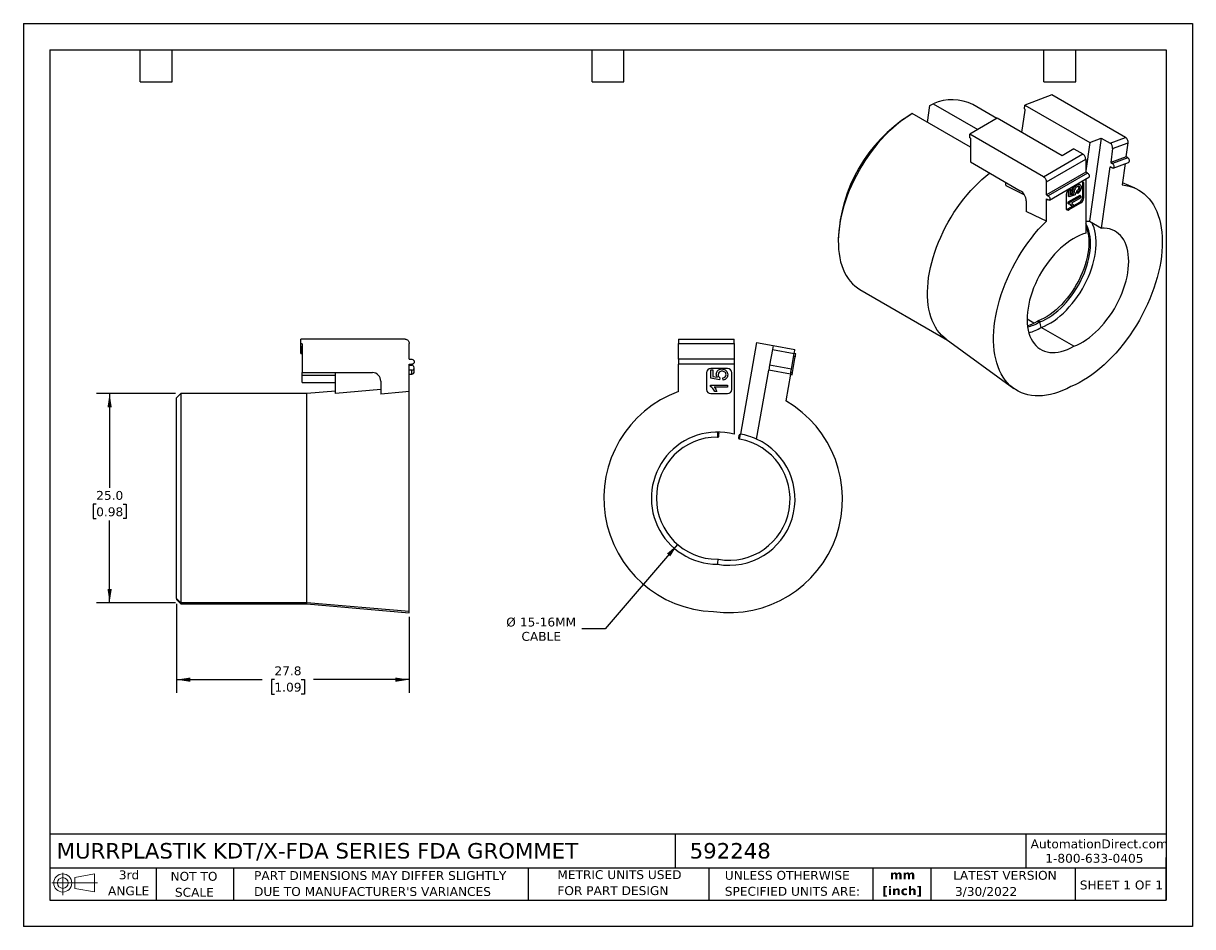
# Model space of a CAD drawing. Header units: millimetres. Extents: x 0 to 140, y 0 to 108.
import ezdxf

# ---------------------------------------------------------------- set-up
doc = ezdxf.new("R2010")
doc.units = ezdxf.units.MM
doc.header["$LTSCALE"] = 0.5
doc.linetypes.add('SLD-Solid', pattern=[0])
doc.layers.add('DIMENSIONS', color=140, linetype='SLD-Solid', lineweight=25)
doc.layers.add('TEXT', color=140, linetype='SLD-Solid', lineweight=25)
doc.layers.add('SLD-DEFPOINTS', color=7, linetype='Continuous')
doc.styles.add('SLDTEXTSTYLE0', font='VERDANA.TTF')
doc.styles.add('SLDTEXTSTYLE1', font='VERDANAB.TTF')
doc.dimstyles.new('SLDDIMSTYLE0', dxfattribs={"dimtxt": 1.079004, "dimasz": 1.651, "dimexe": 0, "dimexo": 0.0625, "dimgap": 0.269751, "dimtad": 0, "dimtih": 1, "dimtoh": 1, "dimrnd": 1e-09, "dimzin": 4, "dimdsep": 46, "dimtxsty": 'SLDTEXTSTYLE0', "dimsah": 1, "dimcen": 0.09, "dimadec": 0, "dimazin": 1, "dimtfac": 1, "dimtofl": 0, "dimtmove": 0, "dimatfit": 3, "dimfxl": 0, "dimfrac": 2, "dimtolj": 1, "dimtzin": 12, "dimarcsym": 0})
doc.dimstyles.new('SLDDIMSTYLE1', dxfattribs={"dimtxt": 1.079004, "dimasz": 1.651, "dimexe": 0, "dimexo": 0.0625, "dimgap": 0.269751, "dimtad": 0, "dimtih": 1, "dimtoh": 1, "dimrnd": 1e-09, "dimzin": 12, "dimdsep": 46, "dimtxsty": 'SLDTEXTSTYLE0', "dimsah": 1, "dimcen": 0.09, "dimadec": 0, "dimazin": 3, "dimtfac": 1, "dimtofl": 0, "dimtmove": 0, "dimatfit": 3, "dimfxl": 0, "dimfrac": 2, "dimtolj": 1, "dimtzin": 12, "dimarcsym": 0})
doc.dimstyles.new('SLDDIMSTYLE2', dxfattribs={"dimtxt": 1.079004, "dimasz": 1.651, "dimexe": 0, "dimexo": 0.0625, "dimgap": 0.269751, "dimtad": 0, "dimtih": 1, "dimtoh": 1, "dimrnd": 1e-09, "dimzin": 12, "dimdsep": 46, "dimtxsty": 'SLDTEXTSTYLE0', "dimsah": 1, "dimcen": 0, "dimadec": 0, "dimazin": 3, "dimtfac": 1, "dimtofl": 0, "dimtmove": 0, "dimatfit": 3, "dimfxl": 0, "dimfrac": 2, "dimtolj": 1, "dimtzin": 12, "dimarcsym": 0})

# ---------------------------------------------------------------- blocks, each defined once
blk = doc.blocks.new('Block11')
at = {"color": 7, "linetype": 'SLD-Solid', "lineweight": 18}
for p, q in [((0, 1.44), (5.44, 1.44)), ((1.29, 2.66), (1.29, 0)), ((2.74, 2.08), (5.09, 2.52)), ((2.74, 0.8), (2.74, 2.08)), ((5.09, 2.52), (5.09, 0.37)), ((2.74, 0.8), (5.09, 0.37))]:
    blk.add_line(p, q, dxfattribs=at)
for radius in [1.08, 0.643]:
    blk.add_circle((1.29, 1.44), radius, dxfattribs=at)
blk = doc.blocks.new('Block12')
at = {"layer": 'SLD-DEFPOINTS'}
blk.add_blockref('Block11', (0, 0), dxfattribs=at)
blk = doc.blocks.new('SW_NOTE_0')
at = {"layer": 'TEXT', "color": 0, "char_height": 1.058, "attachment_point": 2, "style": 'SLDTEXTSTYLE1'}
for s, insert in [('mm', (1.42, 1.34)), ('[inch]', (1.38, -0.57))]:
    blk.add_mtext(s, dxfattribs=dict(at, insert=insert))
blk = doc.blocks.new('SW_NOTE_0_1')
at = {"layer": 'TEXT', "color": 0, "char_height": 1.0583, "attachment_point": 1, "style": 'SLDTEXTSTYLE0'}
for s, insert in [('UNLESS OTHERWISE ', (0, 1.34)), ('SPECIFIED UNITS ARE:', (0, -0.57))]:
    blk.add_mtext(s, dxfattribs=dict(at, insert=insert))
blk = doc.blocks.new('SW_NOTE_0_2')
at = {"layer": 'TEXT', "color": 0, "char_height": 1.0583, "attachment_point": 1, "style": 'SLDTEXTSTYLE0'}
for s, insert in [('PART DIMENSIONS MAY DIFFER SLIGHTLY ', (0, 1.34)), ("DUE TO MANUFACTURER'S VARIANCES", (0, -0.57))]:
    blk.add_mtext(s, dxfattribs=dict(at, insert=insert))
blk = doc.blocks.new('SW_NOTE_0_3')
at = {"layer": 'TEXT', "color": 0, "char_height": 1.058, "attachment_point": 2, "style": 'SLDTEXTSTYLE0'}
for s, insert in [('NOT TO', (2.63, 1.34)), ('SCALE', (2.68, -0.57))]:
    blk.add_mtext(s, dxfattribs=dict(at, insert=insert))
blk = doc.blocks.new('SW_NOTE_0_4')
at = {"layer": 'TEXT', "color": 0, "char_height": 1.058, "attachment_point": 2, "style": 'SLDTEXTSTYLE0'}
for s, insert in [('3rd', (1.16, 1.34)), ('ANGLE', (1.11, -0.57))]:
    blk.add_mtext(s, dxfattribs=dict(at, insert=insert))
blk = doc.blocks.new('SW_NOTE_0_5')
at = {"layer": 'TEXT', "color": 0, "char_height": 1.0583, "attachment_point": 1, "style": 'SLDTEXTSTYLE0'}
for s, insert in [('METRIC UNITS USED ', (0, 1.34)), ('FOR PART DESIGN', (0, -0.57))]:
    blk.add_mtext(s, dxfattribs=dict(at, insert=insert))
blk = doc.blocks.new('_D')
at = {"layer": 'DIMENSIONS'}
for p, q in [((18.17, 63.71), (8.72, 63.71)), ((10.3, 63.71), (10.3, 52.44)), ((8.7, 50.48), (8.34, 50.48)), ((8.34, 50.48), (8.34, 48.77)), ((11.91, 50.48), (12.27, 50.48)), ((12.27, 50.48), (12.27, 48.77)), ((8.34, 48.77), (8.7, 48.77)), ((10.3, 38.71), (10.3, 48.53)), ((12.27, 48.77), (11.91, 48.77)), ((18.17, 38.71), (8.72, 38.71))]:
    blk.add_line(p, q, dxfattribs=at)
for points in [[(10.3, 63.71), (10.05, 62.06), (10.56, 62.06)], [(10.3, 38.71), (10.56, 40.36), (10.05, 40.36)]]:
    blk.add_solid(points, dxfattribs=at)
at = {"layer": 'DIMENSIONS', "char_height": 1.058, "attachment_point": 1, "style": 'SLDTEXTSTYLE0'}
for s, insert in [('25.0', (8.7, 52.07)), ('0.98', (8.7, 50.11))]:
    blk.add_mtext(s, dxfattribs=dict(at, insert=insert))
blk = doc.blocks.new('_D_1')
at = {"layer": 'DIMENSIONS'}
for p, q in [((18.3, 38.58), (18.3, 27.93)), ((46.1, 37.01), (46.1, 27.93)), ((18.3, 29.52), (28.54, 29.52)), ((30, 29.52), (29.64, 29.52)), ((29.64, 29.52), (29.64, 27.8)), ((33.21, 29.52), (33.57, 29.52)), ((33.57, 29.52), (33.57, 27.8)), ((46.1, 29.52), (34.67, 29.52)), ((29.64, 27.8), (30, 27.8)), ((33.57, 27.8), (33.21, 27.8))]:
    blk.add_line(p, q, dxfattribs=at)
for points in [[(18.3, 29.52), (19.95, 29.26), (19.95, 29.77)], [(46.1, 29.52), (44.45, 29.77), (44.45, 29.26)]]:
    blk.add_solid(points, dxfattribs=at)
at = {"layer": 'DIMENSIONS', "char_height": 1.058, "attachment_point": 1, "style": 'SLDTEXTSTYLE0'}
for s, insert in [('27.8', (30, 31.1)), ('1.09', (30, 29.15))]:
    blk.add_mtext(s, dxfattribs=dict(at, insert=insert))
blk = doc.blocks.new('_D_2')
at = {"layer": 'DIMENSIONS'}
for p, q in [((78.17, 45.67), (69.5, 35.59)), ((69.5, 35.59), (66.72, 35.59))]:
    blk.add_line(p, q, dxfattribs=at)
blk.add_solid([(78.17, 45.67), (76.9, 44.59), (77.29, 44.25)], dxfattribs=at)
at = {"layer": 'DIMENSIONS', "char_height": 1.058, "attachment_point": 1, "style": 'SLDTEXTSTYLE0'}
for s, insert in [('%%c', (57.69, 36.93)), ('15-16MM', (59.32, 36.93)), ('CABLE', (59.51, 35.22))]:
    blk.add_mtext(s, dxfattribs=dict(at, insert=insert))

msp = doc.modelspace()

# ---------------------------------------------------------------- linework, layer by layer
at = {"color": 7, "linetype": 'SLD-Solid'}
for p, q in [((0.001, 107.951), (0.001, 0.001)), ((0.001, 107.951), (139.701, 107.951)), ((139.701, 107.951), (139.701, 0.001)), ((139.701, 0.001), (0.001, 0.001))]:
    msp.add_line(p, q, dxfattribs=at)
for p, q in [((122.897, 99.394), (119.659, 98.184)), ((131.7, 94.312), (122.897, 99.394)), ((108.017, 96.117), (108.299, 98.121)), ((108.299, 98.121), (108.714, 98.354)), ((108.714, 98.354), (114.044, 95.277)), ((116.305, 96.582), (113.428, 98.242)), ((119.597, 97.747), (119.659, 98.184)), ((119.659, 98.184), (127.401, 93.714)), ((106.209, 97.161), (105.855, 96.957)), ((113.174, 93.14), (106.209, 97.161)), ((116.356, 96.611), (113.068, 94.713)), ((124.098, 92.141), (116.356, 96.611)), ((119.313, 94.904), (119.691, 97.598)), ((119.633, 97.726), (119.597, 97.747)), ((113.068, 94.305), (113.068, 94.713)), ((121.871, 89.631), (113.068, 94.713)), ((113.103, 94.284), (113.068, 94.305)), ((113.174, 94.162), (113.174, 91.385)), ((127.401, 93.714), (126.927, 90.332)), ((128.794, 94.235), (127.4, 84.297)), ((127.401, 93.714), (128.794, 94.235)), ((128.794, 94.235), (129.855, 93.622)), ((129.855, 93.622), (131.7, 94.312)), ((130.147, 92.981), (131.992, 93.67)), ((131.759, 92.008), (131.992, 93.67)), ((121.871, 89.631), (126.573, 92.345)), ((125.513, 92.958), (124.098, 92.141)), ((125.513, 92.958), (126.573, 92.345)), ((130.147, 92.981), (129.914, 91.318)), ((113.174, 91.385), (119.113, 87.957)), ((122.225, 89.018), (126.927, 91.733)), ((126.927, 91.733), (126.927, 90.182)), ((131.759, 92.008), (129.914, 91.318)), ((129.914, 91.318), (130.126, 91.196)), ((131.971, 91.885), (130.126, 91.196)), ((130.194, 90.652), (132.039, 91.342)), ((131.645, 91.194), (131.286, 88.638)), ((131.971, 91.885), (131.759, 92.008)), ((126.927, 90.182), (122.225, 87.467)), ((127.139, 90.059), (122.437, 87.344)), ((122.587, 86.84), (127.289, 89.554)), ((127.139, 90.059), (126.927, 90.182)), ((128.814, 83.48), (129.84, 90.793)), ((130.052, 90.671), (129.84, 90.793)), ((117.411, 88.542), (117.338, 88.982)), ((119.59, 87.466), (117.411, 88.542)), ((122.225, 87.467), (122.225, 89.018)), ((124.815, 88.035), (124.815, 87.292)), ((124.957, 88.021), (124.86, 88.077)), ((126.361, 88.957), (124.947, 88.14)), ((124.957, 88.021), (125.125, 88.118)), ((124.957, 87.211), (124.957, 88.021)), ((125.125, 88.118), (125.017, 88.181)), ((125.125, 88.118), (125.125, 87.467)), ((125.872, 88.627), (125.831, 88.651)), ((126.234, 88.279), (126.092, 88.361)), ((126.248, 88.671), (126.106, 88.753)), ((126.573, 87.201), (126.573, 88.834)), ((126.715, 88.753), (126.573, 88.834)), ((126.715, 87.119), (126.715, 88.753)), ((126.927, 89.345), (126.927, 82.867)), ((132.834, 88.245), (131.325, 88.913)), ((119.82, 86.732), (119.82, 85.451)), ((122.225, 87.467), (122.437, 87.344)), ((122.225, 84.322), (122.225, 86.977)), ((122.225, 86.977), (122.437, 86.855)), ((124.593, 87.528), (124.593, 85.895)), ((126.211, 87.395), (124.789, 86.574)), ((124.957, 87.211), (124.815, 87.292)), ((124.931, 86.493), (126.353, 87.314)), ((125.684, 87.471), (124.957, 87.211)), ((125.361, 87.679), (125.125, 87.598)), ((125.125, 87.467), (125.502, 87.597)), ((126.353, 87.114), (125.246, 86.475)), ((125.273, 87.937), (125.414, 87.856)), ((125.502, 87.597), (125.361, 87.679)), ((125.704, 87.672), (125.621, 87.72)), ((125.704, 87.672), (125.684, 87.471)), ((125.826, 87.892), (125.84, 87.69)), ((125.968, 87.811), (125.826, 87.892)), ((125.982, 87.608), (125.84, 87.69)), ((125.982, 87.608), (125.968, 87.811)), ((126.353, 87.314), (126.211, 87.395)), ((126.353, 87.314), (126.353, 87.114)), ((126.715, 87.119), (126.573, 87.201)), ((124.789, 86.574), (124.789, 86.444)), ((124.931, 86.493), (124.789, 86.574)), ((124.931, 86.363), (124.789, 86.444)), ((124.806, 85.772), (126.22, 86.589)), ((124.806, 85.772), (124.947, 85.691)), ((124.931, 86.363), (124.931, 86.493)), ((124.947, 85.691), (126.361, 86.507)), ((125.288, 86.096), (125.146, 86.177)), ((125.456, 86.193), (125.288, 86.096)), ((126.361, 86.507), (126.22, 86.589)), ((127.4, 84.297), (128.814, 83.48)), ((97.37, 82.26), (97.37, 81.852)), ((99.959, 76.129), (110.422, 70.089)), ((120.721, 72.126), (119.927, 72.585)), ((121.234, 72.398), (121.164, 72.36)), ((121.164, 72.36), (121.376, 72.238)), ((121.45, 72.273), (121.238, 72.395)), ((121.376, 72.238), (121.454, 72.271)), ((125.513, 69.36), (121.621, 71.606)), ((33.153, 69.707), (33.153, 70.207)), ((45.603, 70.207), (33.153, 70.207)), ((78.282, 70.207), (84.932, 70.207)), ((110.24, 70.221), (118.321, 64.323)), ((33.203, 69.707), (33.153, 69.707)), ((33.153, 69.306), (33.153, 69.707)), ((33.203, 69.306), (33.153, 69.306)), ((33.153, 68.498), (33.153, 69.306)), ((33.153, 68.498), (33.203, 68.498)), ((33.203, 68.498), (33.203, 69.306)), ((33.303, 69.607), (33.303, 66.207)), ((46.103, 67.807), (46.103, 69.707)), ((78.282, 69.707), (84.932, 69.707)), ((78.282, 67.807), (78.282, 69.707)), ((84.932, 69.707), (84.932, 67.807)), ((87.603, 69.798), (85.675, 58.867)), ((87.603, 69.798), (89.572, 69.451)), ((89.486, 68.958), (89.156, 67.087)), ((89.572, 69.451), (89.486, 68.958)), ((89.486, 68.958), (92.095, 68.498)), ((89.572, 69.451), (92.182, 68.991)), ((91.765, 66.627), (92.095, 68.498)), ((92.292, 68.464), (92.095, 68.498)), ((46.103, 67.807), (46.403, 67.807)), ((46.103, 67.207), (46.403, 67.207)), ((46.103, 63.955), (46.103, 67.207)), ((46.103, 67.087), (46.403, 67.087)), ((84.932, 67.807), (78.282, 67.807)), ((84.932, 67.207), (78.282, 67.207)), ((78.282, 63.955), (78.282, 67.207)), ((84.932, 67.807), (84.932, 67.207)), ((84.932, 67.207), (84.932, 58.849)), ((89.156, 67.087), (89.052, 66.496)), ((91.765, 66.627), (89.156, 67.087)), ((91.895, 66.209), (92.19, 67.886)), ((92.19, 67.886), (91.994, 67.921)), ((92.231, 68.115), (92.034, 68.15)), ((92.19, 67.886), (92.231, 68.115)), ((33.303, 66.207), (41.703, 66.207)), ((33.303, 65.859), (33.303, 66.207)), ((37.303, 65.859), (33.303, 65.859)), ((33.303, 65.051), (33.303, 65.859)), ((37.303, 63.728), (37.303, 66.207)), ((46.403, 66.496), (46.103, 66.496)), ((46.103, 66.036), (46.403, 66.036)), ((46.403, 66.036), (46.403, 66.496)), ((46.703, 66.332), (46.703, 66.792)), ((81.632, 66.207), (81.632, 64.207)), ((84.132, 66.707), (82.132, 66.707)), ((82.145, 65.561), (82.145, 66.554)), ((82.145, 66.554), (82.383, 66.554)), ((82.383, 66.554), (82.383, 65.757)), ((82.383, 65.757), (82.917, 65.649)), ((84.632, 64.207), (84.632, 66.207)), ((87.6, 58.266), (89.052, 66.496)), ((91.661, 66.036), (89.052, 66.496)), ((91.661, 66.036), (91.097, 62.834)), ((91.653, 65.989), (91.85, 65.954)), ((91.895, 66.209), (91.698, 66.244)), ((91.85, 65.954), (91.895, 66.209)), ((33.303, 65.051), (37.303, 65.051)), ((42.703, 65.207), (42.703, 63.638)), ((82.109, 64.541), (82.109, 64.7)), ((82.109, 64.7), (84.12, 64.7)), ((83.175, 65.366), (82.145, 65.561)), ((84.12, 64.455), (82.555, 64.455)), ((83.202, 65.598), (83.175, 65.366)), ((83.595, 65.324), (83.575, 65.582)), ((84.12, 64.7), (84.12, 64.455)), ((18.803, 63.707), (18.303, 63.207)), ((18.303, 39.212), (18.303, 63.207)), ((18.803, 63.707), (18.803, 38.713)), ((33.873, 63.707), (18.803, 63.707)), ((37.303, 64.007), (33.873, 63.707)), ((33.873, 38.713), (33.873, 63.707)), ((42.703, 64.194), (37.303, 63.728)), ((46.103, 37.646), (46.103, 63.955)), ((82.132, 63.707), (84.132, 63.707)), ((82.851, 63.962), (82.613, 63.962)), ((82.932, 59.107), (82.932, 58.507)), ((83.052, 58.986), (82.932, 59.107)), ((83.082, 58.607), (83.082, 58.915)), ((85.494, 58.704), (85.441, 58.4)), ((85.675, 58.867), (85.536, 58.769)), ((85.571, 58.276), (85.675, 58.867)), ((82.932, 58.507), (82.982, 58.507)), ((85.522, 58.285), (85.571, 58.276)), ((82.932, 43.907), (83.036, 43.898)), ((18.303, 39.212), (18.803, 38.713)), ((18.303, 39.212), (18.303, 39.087)), ((18.303, 39.087), (18.803, 38.587)), ((33.873, 38.713), (18.803, 38.713)), ((18.803, 38.713), (18.803, 38.587)), ((18.803, 38.587), (33.873, 38.587)), ((46.103, 37.646), (33.873, 38.713)), ((33.873, 38.587), (33.873, 38.713)), ((33.873, 38.587), (46.103, 37.517)), ((46.103, 37.517), (46.103, 37.646))]:
    msp.add_line(p, q)
at = {"flags": 128}
for points in [[(106.209, 97.161), (105.735, 96.873), (105.263, 96.557), (104.793, 96.212), (104.328, 95.842), (103.868, 95.445), (103.414, 95.025), (102.969, 94.581), (102.533, 94.115), (102.107, 93.628), (101.694, 93.123), (101.293, 92.6), (100.907, 92.06), (100.535, 91.506), (100.18, 90.939), (99.842, 90.36), (99.523, 89.771), (99.223, 89.175), (98.943, 88.572), (98.683, 87.964), (98.446, 87.354), (98.23, 86.742), (98.038, 86.131), (97.869, 85.522), (97.724, 84.918), (97.604, 84.319), (97.508, 83.728), (97.437, 83.146), (97.391, 82.575), (97.371, 82.017), (97.376, 81.473), (97.407, 80.944), (97.462, 80.433), (97.543, 79.941), (97.649, 79.468), (97.779, 79.018), (97.934, 78.59), (98.112, 78.186), (98.314, 77.807), (98.538, 77.455), (98.785, 77.13), (99.052, 76.833), (99.341, 76.565), (99.649, 76.327), (99.959, 76.129)], [(130.126, 91.196), (130.196, 91.138), (130.254, 91.056), (130.291, 90.958), (130.304, 90.858), (130.292, 90.767), (130.254, 90.696), (130.197, 90.653), (130.127, 90.645), (130.052, 90.671)], [(110.24, 70.221), (109.997, 70.413), (109.708, 70.681), (109.441, 70.978), (109.194, 71.303), (108.97, 71.655), (108.768, 72.034), (108.59, 72.438), (108.435, 72.866), (108.305, 73.317), (108.199, 73.789), (108.118, 74.281), (108.063, 74.793), (108.032, 75.321), (108.027, 75.865), (108.047, 76.423), (108.093, 76.994), (108.164, 77.576), (108.26, 78.167), (108.38, 78.766), (108.525, 79.371), (108.694, 79.979), (108.887, 80.59), (109.102, 81.202), (109.34, 81.813), (109.599, 82.42), (109.879, 83.023), (110.179, 83.62), (110.499, 84.208), (110.836, 84.787), (111.191, 85.354), (111.563, 85.908), (111.949, 86.448), (112.35, 86.971), (112.764, 87.477), (113.189, 87.963), (113.625, 88.429), (114.07, 88.873), (114.524, 89.294), (114.984, 89.69), (115.449, 90.061), (115.457, 90.067)], [(127.139, 90.059), (127.212, 90.002), (127.275, 89.923), (127.323, 89.831), (127.348, 89.736), (127.348, 89.651), (127.323, 89.586), (127.289, 89.554)], [(131.286, 88.638), (131.711, 88.582), (132.122, 88.493), (132.518, 88.371), (132.898, 88.216), (133.26, 88.029), (133.604, 87.81), (133.928, 87.56), (134.233, 87.28), (134.516, 86.97), (134.778, 86.631), (135.017, 86.264), (135.234, 85.869), (135.426, 85.449), (135.595, 85.005), (135.739, 84.536), (135.858, 84.045), (135.951, 83.534), (136.019, 83.002), (136.062, 82.453), (136.078, 81.887), (136.068, 81.305), (136.033, 80.71), (135.972, 80.103), (135.885, 79.486), (135.772, 78.86), (135.635, 78.227), (135.473, 77.588), (135.286, 76.947), (135.076, 76.303), (134.842, 75.659), (134.586, 75.017), (134.308, 74.378), (134.009, 73.745), (133.69, 73.118), (133.351, 72.5), (132.993, 71.892), (132.618, 71.295), (132.227, 70.713), (131.82, 70.145), (131.398, 69.594), (130.963, 69.061), (130.516, 68.547), (130.058, 68.054), (129.591, 67.584), (129.115, 67.137), (128.632, 66.714), (128.143, 66.318), (127.65, 65.948), (127.153, 65.606), (126.655, 65.293), (126.156, 65.01), (125.658, 64.757), (125.162, 64.535)], [(122.225, 84.322), (121.659, 84.588), (119.82, 85.451)], [(125.162, 64.535), (124.665, 64.284), (124.169, 64.064), (123.677, 63.875), (123.19, 63.719), (122.71, 63.595), (122.237, 63.505), (121.772, 63.447), (121.318, 63.423), (120.875, 63.433), (120.445, 63.476), (120.029, 63.552), (119.627, 63.662), (119.241, 63.804), (118.872, 63.979), (118.521, 64.185), (118.189, 64.423), (117.877, 64.692), (117.585, 64.991), (117.315, 65.319), (117.067, 65.676), (116.842, 66.06), (116.64, 66.47), (116.462, 66.905), (116.309, 67.365), (116.18, 67.847), (116.077, 68.351), (115.999, 68.875), (115.947, 69.418), (115.921, 69.978), (115.92, 70.554), (115.946, 71.144), (115.997, 71.746), (116.074, 72.36), (116.177, 72.983), (116.305, 73.613), (116.458, 74.25), (116.635, 74.89), (116.836, 75.534), (117.061, 76.178), (117.308, 76.821), (117.578, 77.461), (117.869, 78.097), (118.181, 78.726), (118.512, 79.348), (118.863, 79.96), (119.231, 80.561), (119.617, 81.149), (120.018, 81.723), (120.434, 82.28), (120.864, 82.821), (121.307, 83.342), (121.761, 83.843), (122.225, 84.322)], [(121.45, 72.273), (121.807, 72.421), (122.166, 72.599), (122.526, 72.807), (122.886, 73.044), (123.242, 73.308), (123.595, 73.598), (123.941, 73.912), (124.28, 74.25), (124.609, 74.609), (124.927, 74.988), (125.233, 75.385), (125.524, 75.798), (125.8, 76.225), (126.059, 76.663), (126.3, 77.112), (126.522, 77.568), (126.724, 78.029), (126.904, 78.493), (127.062, 78.958), (127.197, 79.422), (127.308, 79.882), (127.395, 80.336), (127.458, 80.782), (127.495, 81.217), (127.508, 81.64), (127.495, 82.049), (127.458, 82.441), (127.395, 82.815), (127.308, 83.168), (127.197, 83.499), (127.062, 83.807), (126.927, 84.053)], [(121.621, 71.606), (121.999, 71.763), (122.379, 71.951), (122.761, 72.169), (123.141, 72.417), (123.519, 72.694), (123.893, 72.998), (124.261, 73.327), (124.621, 73.681), (124.971, 74.057), (125.31, 74.454), (125.637, 74.87), (125.949, 75.303), (126.246, 75.751), (126.526, 76.212), (126.787, 76.684), (127.029, 77.164), (127.25, 77.651), (127.45, 78.141), (127.627, 78.634), (127.78, 79.125), (127.909, 79.614), (128.013, 80.098), (128.092, 80.575), (128.146, 81.042), (128.173, 81.497), (128.175, 81.938), (128.15, 82.364), (128.1, 82.771), (128.023, 83.159), (127.922, 83.525), (127.795, 83.867), (127.667, 84.142)], [(126.927, 82.867), (126.557, 82.75), (126.182, 82.601), (125.804, 82.42), (125.424, 82.209), (125.045, 81.969), (124.668, 81.7), (124.295, 81.403), (123.928, 81.081), (123.568, 80.735), (123.217, 80.366), (122.876, 79.976), (122.548, 79.566), (122.233, 79.14), (121.934, 78.697), (121.651, 78.242), (121.386, 77.775), (121.14, 77.3), (120.914, 76.817), (120.709, 76.33), (120.527, 75.84), (120.367, 75.351), (120.231, 74.863), (120.12, 74.38), (120.033, 73.903), (119.972, 73.435), (119.937, 72.978), (119.927, 72.535), (119.943, 72.106), (119.984, 71.694), (120.051, 71.302), (120.144, 70.93), (120.261, 70.581), (120.402, 70.256), (120.567, 69.956), (120.755, 69.684), (120.965, 69.44), (121.195, 69.225), (121.446, 69.04), (121.715, 68.887), (122.002, 68.766), (122.305, 68.677), (122.623, 68.622), (122.955, 68.599), (123.298, 68.61), (123.651, 68.654), (124.013, 68.731), (124.382, 68.841), (124.756, 68.982), (125.133, 69.156), (125.513, 69.36)], [(126.927, 83.763), (126.985, 83.622), (127.096, 83.29), (127.183, 82.937), (127.246, 82.563), (127.283, 82.171), (127.296, 81.763), (127.283, 81.34), (127.246, 80.904), (127.183, 80.458), (127.096, 80.004), (126.985, 79.544), (126.85, 79.081), (126.692, 78.616), (126.512, 78.151), (126.31, 77.69), (126.088, 77.234), (125.847, 76.786), (125.588, 76.347), (125.312, 75.92), (125.02, 75.508), (124.715, 75.111), (124.397, 74.732), (124.068, 74.373), (123.729, 74.035), (123.383, 73.72), (123.03, 73.43), (122.674, 73.166), (122.314, 72.93), (121.954, 72.722), (121.594, 72.543), (121.238, 72.395)], [(125.513, 69.36), (125.884, 69.513), (126.258, 69.697), (126.632, 69.911), (127.006, 70.153), (127.378, 70.422), (127.746, 70.718), (128.108, 71.039), (128.463, 71.384), (128.809, 71.75), (129.144, 72.137), (129.467, 72.543), (129.777, 72.965), (130.072, 73.402), (130.351, 73.852), (130.613, 74.313), (130.856, 74.783), (131.079, 75.26), (131.281, 75.741), (131.462, 76.224), (131.621, 76.708), (131.756, 77.19), (131.868, 77.667), (131.955, 78.139), (132.018, 78.602), (132.056, 79.054), (132.069, 79.494), (132.056, 79.919), (132.019, 80.328), (131.957, 80.719), (131.87, 81.09), (131.758, 81.439), (131.623, 81.765), (131.465, 82.066), (131.284, 82.341), (131.082, 82.588), (130.859, 82.808), (130.617, 82.997), (130.355, 83.157), (130.077, 83.286), (129.782, 83.383), (129.472, 83.448), (129.149, 83.48), (128.814, 83.48)], [(46.103, 63.955), (45.303, 63.881), (42.703, 63.638)]]:
    msp.add_lwpolyline(points, dxfattribs=at)
for centre, radius, start, end in [((110.954, 93.381), 5.454, 63.02248, 114.25256), ((115.766, 81.437), 18.414, 122.56141, 177.43859), ((129.48, 93.064), 0.672, 352.86867, 56.09585), ((125.361, 87.493), 0.768, 122.60548, 177.39452), ((126.499, 88.788), 0.218, 350.78596, 129.20329), ((126.268, 88.848), 0.306, 357.46586, 30.89956), ((118.285, 86.662), 1.537, 2.60548, 57.39452), ((125.806, 87.236), 0.768, 302.60548, 357.39452), ((125.947, 87.154), 0.768, 302.60548, 357.39452), ((124.809, 85.86), 0.218, 170.78596, 309.20329), ((127.59, 80.374), 3.928, 92.7839, 99.72568), ((118.301, 77.225), 5.644, 287.17074, 300.47986), ((118.566, 76.995), 5.525, 284.92742, 300.56759), ((118.574, 76.769), 5.995, 285.0413, 300.55065), ((46.406, 66.792), 0.295, 269.3362, 90.6638), ((41.703, 65.207), 1, 0, 90), ((82.132, 66.207), 0.5, 90, 180), ((84.132, 66.207), 0.5, 0, 90), ((82.932, 51.207), 13.57, 110.0395, 267.90839), ((82.132, 64.207), 0.5, 180, 270), ((84.132, 64.207), 0.5, 270, 0), ((84.304, 51.087), 13.57, 262.09161, 59.9605), ((82.932, 51.207), 7.9, 75.33515, 270), ((85.593, 58.687), 0.1, 125, 170), ((84.304, 51.087), 7.9, 65.33515, 80), ((82.932, 51.207), 7.3, 90, 270), ((84.304, 51.087), 7.9, 260, 65.33515), ((84.304, 51.087), 7.3, 260, 80), ((85.539, 58.383), 0.1, 170, 260)]:
    msp.add_arc(centre, radius, start, end)
for points, knots in [([(119.691, 97.598), (119.692, 97.606), (119.693, 97.621), (119.689, 97.647), (119.678, 97.676), (119.66, 97.707), (119.642, 97.72), (119.633, 97.726)], [0, 0, 0, 0, 0.1675347, 0.3304475, 0.5006328, 0.7488305, 1, 1, 1, 1]), ([(113.103, 94.284), (113.109, 94.28), (113.121, 94.272), (113.139, 94.254), (113.156, 94.228), (113.171, 94.196), (113.173, 94.173), (113.174, 94.162)], [0, 0, 0, 0, 0.1675347, 0.3304475, 0.5006328, 0.7488305, 1, 1, 1, 1]), ([(131.992, 93.67), (132.008, 93.785), (131.986, 93.921), (131.878, 94.158), (131.793, 94.259), (131.7, 94.312)], [0, 0, 0, 0, 0.5, 0.5, 1, 1, 1, 1]), ([(126.927, 91.733), (126.927, 91.84), (126.889, 91.968), (126.758, 92.195), (126.666, 92.292), (126.573, 92.345)], [0, 0, 0, 0, 0.5, 0.5, 1, 1, 1, 1]), ([(132.038, 91.346), (132.045, 91.347), (132.078, 91.353), (132.12, 91.406), (132.152, 91.497), (132.15, 91.61), (132.115, 91.724), (132.053, 91.825), (131.998, 91.865), (131.971, 91.885)], [0, 0, 0, 0, 0.042087, 0.2017391, 0.3613913, 0.5210435, 0.6806957, 0.8403478, 1, 1, 1, 1]), ([(121.871, 89.631), (121.964, 89.577), (122.056, 89.48), (122.187, 89.253), (122.225, 89.125), (122.225, 89.018)], [0, 0, 0, 0, 0.5, 0.5, 1, 1, 1, 1]), ([(125.434, 88.421), (125.421, 88.403), (125.365, 88.318), (125.291, 88.144), (125.279, 88.006), (125.273, 87.937)], [0, 0, 0, 0, 0.1221463, 0.5635063, 1, 1, 1, 1]), ([(125.414, 87.856), (125.414, 87.992), (125.456, 88.135), (125.622, 88.433), (125.733, 88.547), (125.872, 88.627)], [-2, -2, -2, -2, -1, -1, 0, 0, 0, 0]), ([(125.889, 88.422), (125.79, 88.365), (125.711, 88.287), (125.597, 88.092), (125.568, 87.992), (125.568, 87.891)], [-2, -2, -2, -2, -1, -1, 0, 0, 0, 0]), ([(126.092, 88.361), (126.092, 88.279), (126.07, 88.198), (125.983, 88.036), (125.916, 87.961), (125.826, 87.892)], [-2, -2, -2, -2, -1, -1, 0, 0, 0, 0]), ([(125.872, 88.627), (126.012, 88.708), (126.132, 88.726), (126.328, 88.634), (126.377, 88.528), (126.377, 88.362)], [-2, -2, -2, -2, -1, -1, 0, 0, 0, 0]), ([(126.234, 88.279), (126.234, 88.381), (126.201, 88.444), (126.068, 88.494), (125.986, 88.478), (125.889, 88.422)], [-2, -2, -2, -2, -1, -1, 0, 0, 0, 0]), ([(125.968, 87.811), (126.057, 87.879), (126.124, 87.954), (126.212, 88.116), (126.234, 88.198), (126.234, 88.279)], [-2, -2, -2, -2, -1, -1, 0, 0, 0, 0]), ([(126.377, 88.362), (126.377, 88.226), (126.344, 88.089), (126.21, 87.813), (126.112, 87.698), (125.982, 87.608)], [-2, -2, -2, -2, -1, -1, 0, 0, 0, 0]), ([(126.105, 88.75), (126.099, 88.755), (126.081, 88.77), (126.055, 88.769), (126.036, 88.769)], [0, 0, 0, 0, 0.2792656, 1, 1, 1, 1]), ([(126.072, 88.473), (126.077, 88.459), (126.09, 88.427), (126.092, 88.385), (126.092, 88.361)], [0, 0, 0, 0, 0.42411608, 1, 1, 1, 1]), ([(122.437, 87.344), (122.492, 87.312), (122.547, 87.254), (122.626, 87.118), (122.649, 87.041), (122.649, 86.913), (122.626, 86.862), (122.547, 86.817), (122.492, 86.823), (122.437, 86.855)], [0, 0, 0, 0, 0.25, 0.25, 0.5, 0.5, 0.75, 0.75, 1, 1, 1, 1]), ([(124.806, 85.772), (124.758, 85.748), (124.697, 85.716), (124.65, 85.729), (124.64, 85.731)], [0, 0, 0, 0, 0.7915131, 1, 1, 1, 1]), ([(125.014, 86.349), (125.033, 86.331), (125.085, 86.284), (125.123, 86.218), (125.146, 86.177)], [0, 0, 0, 0, 0.3745897, 1, 1, 1, 1]), ([(45.603, 70.207), (45.734, 70.207), (45.864, 70.153), (46.049, 69.968), (46.103, 69.838), (46.103, 69.707)], [0, 0, 0, 0, 0.5, 0.5, 1, 1, 1, 1]), ([(78.282, 70.207), (78.282, 70.207), (78.282, 70.153), (78.282, 69.968), (78.282, 69.838), (78.282, 69.707)], [0, 0, 0, 0, 0.5, 0.5, 1, 1, 1, 1]), ([(84.932, 69.707), (84.932, 69.838), (84.932, 69.968), (84.932, 70.153), (84.932, 70.207), (84.932, 70.207)], [0, 0, 0, 0, 0.5, 0.5, 1, 1, 1, 1]), ([(33.203, 69.707), (33.212, 69.706), (33.229, 69.705), (33.254, 69.695), (33.278, 69.676), (33.299, 69.646), (33.302, 69.62), (33.303, 69.607)], [0, 0, 0, 0, 0.1675347, 0.3304475, 0.5006328, 0.7488305, 1, 1, 1, 1]), ([(33.303, 69.207), (33.302, 69.216), (33.301, 69.233), (33.291, 69.257), (33.272, 69.281), (33.243, 69.302), (33.216, 69.304), (33.203, 69.306)], [0, 0, 0, 0, 0.1675347, 0.3304475, 0.5006328, 0.7488305, 1, 1, 1, 1]), ([(33.203, 68.498), (33.212, 68.498), (33.229, 68.497), (33.254, 68.486), (33.278, 68.468), (33.299, 68.439), (33.302, 68.413), (33.303, 68.4)], [0, 0, 0, 0, 0.1675347, 0.3304475, 0.5006328, 0.7488305, 1, 1, 1, 1]), ([(92.095, 68.498), (92.118, 68.627), (92.141, 68.755), (92.173, 68.938), (92.182, 68.991), (92.182, 68.991)], [0, 0, 0, 0, 0.5, 0.5, 1, 1, 1, 1]), ([(92.231, 68.115), (92.231, 68.115), (92.235, 68.139), (92.252, 68.236), (92.269, 68.328), (92.292, 68.464)], [-2, -2, -2, -2, -1, -1, 0, 0, 0, 0]), ([(46.403, 67.807), (46.482, 67.807), (46.56, 67.774), (46.671, 67.663), (46.703, 67.585), (46.703, 67.428), (46.671, 67.35), (46.56, 67.239), (46.482, 67.207), (46.403, 67.207)], [0, 0, 0, 0, 0.25, 0.25, 0.5, 0.5, 0.75, 0.75, 1, 1, 1, 1]), ([(78.282, 67.807), (78.282, 67.807), (78.282, 67.774), (78.282, 67.663), (78.282, 67.585), (78.282, 67.428), (78.282, 67.35), (78.282, 67.239), (78.282, 67.207), (78.282, 67.207)], [0, 0, 0, 0, 0.25, 0.25, 0.5, 0.5, 0.75, 0.75, 1, 1, 1, 1]), ([(46.403, 66.036), (46.482, 66.036), (46.56, 66.068), (46.671, 66.177), (46.703, 66.254), (46.703, 66.332)], [0, 0, 0, 0, 0.5, 0.5, 1, 1, 1, 1]), ([(82.793, 66.028), (82.793, 66.195), (82.851, 66.34), (83.087, 66.587), (83.244, 66.649), (83.44, 66.649)], [-2, -2, -2, -2, -1, -1, 0, 0, 0, 0]), ([(83.464, 66.386), (83.323, 66.386), (83.213, 66.346), (83.051, 66.188), (83.01, 66.086), (83.01, 65.962)], [-2, -2, -2, -2, -1, -1, 0, 0, 0, 0]), ([(83.44, 66.649), (83.638, 66.649), (83.807, 66.586), (84.085, 66.335), (84.155, 66.171), (84.155, 65.967)], [-2, -2, -2, -2, -1, -1, 0, 0, 0, 0]), ([(83.952, 65.967), (83.952, 66.092), (83.905, 66.192), (83.717, 66.347), (83.601, 66.386), (83.464, 66.386)], [-2, -2, -2, -2, -1, -1, 0, 0, 0, 0]), ([(83.575, 65.582), (83.702, 65.602), (83.796, 65.647), (83.921, 65.783), (83.952, 65.867), (83.952, 65.967)], [-2, -2, -2, -2, -1, -1, 0, 0, 0, 0]), ([(84.155, 65.967), (84.155, 65.8), (84.107, 65.656), (83.918, 65.412), (83.779, 65.342), (83.595, 65.324)], [-2, -2, -2, -2, -1, -1, 0, 0, 0, 0]), ([(91.661, 66.036), (91.661, 66.036), (91.667, 66.068), (91.686, 66.177), (91.7, 66.254), (91.727, 66.409), (91.741, 66.486), (91.76, 66.595), (91.765, 66.627), (91.765, 66.627)], [0, 0, 0, 0, 0.25, 0.25, 0.5, 0.5, 0.75, 0.75, 1, 1, 1, 1]), ([(83.052, 58.986), (83.06, 58.977), (83.077, 58.957), (83.08, 58.931), (83.082, 58.915)], [0, 0, 0, 0, 0.4131897, 1, 1, 1, 1]), ([(82.982, 58.507), (82.991, 58.507), (83.008, 58.509), (83.033, 58.519), (83.057, 58.538), (83.078, 58.568), (83.08, 58.594), (83.082, 58.607)], [0, 0, 0, 0, 0.15630754, 0.31093488, 0.47769069, 0.73318118, 1, 1, 1, 1])]:
    msp.add_open_spline(points, degree=3, knots=knots)
for points in [[(125.273, 87.937), (125.273, 87.831), (125.302, 87.745), (125.361, 87.679)], [(125.502, 87.597), (125.444, 87.663), (125.414, 87.749), (125.414, 87.856)], [(125.568, 87.891), (125.568, 87.762), (125.613, 87.689), (125.704, 87.672)], [(125.288, 86.096), (125.192, 86.272), (125.073, 86.361), (124.931, 86.363)], [(125.246, 86.475), (125.328, 86.422), (125.398, 86.327), (125.456, 86.193)], [(121.621, 71.606), (121.567, 71.83), (121.511, 72.052), (121.453, 72.273)], [(82.917, 65.649), (82.834, 65.771), (82.793, 65.897), (82.793, 66.028)], [(83.01, 65.962), (83.01, 65.805), (83.074, 65.683), (83.202, 65.598)], [(82.613, 63.962), (82.478, 64.246), (82.31, 64.439), (82.109, 64.541)], [(82.555, 64.455), (82.671, 64.332), (82.769, 64.168), (82.851, 63.962)], [(82.932, 43.307), (82.969, 43.504), (83.004, 43.702), (83.036, 43.9)]]:
    msp.add_open_spline(points, degree=3)
at = {"layer": 'TEXT'}
for p, q in [((3.175, 104.775), (136.525, 104.775)), ((3.175, 104.775), (3.175, 3.175)), ((13.97, 100.965), (13.97, 104.775)), ((17.78, 100.965), (17.78, 104.775)), ((67.945, 100.965), (67.945, 104.775)), ((71.755, 100.965), (71.755, 104.775)), ((121.92, 100.965), (121.92, 104.775)), ((125.73, 100.965), (125.73, 104.775)), ((136.525, 104.775), (136.525, 3.175)), ((13.97, 100.965), (17.78, 100.965)), ((67.945, 100.965), (71.755, 100.965)), ((121.92, 100.965), (125.73, 100.965)), ((136.525, 11.063), (3.175, 11.063)), ((77.879, 11.063), (77.879, 6.985)), ((119.788, 11.063), (119.788, 6.985)), ((136.525, 3.175), (136.525, 8.255)), ((136.525, 6.985), (3.175, 6.985)), ((15.875, 6.985), (15.875, 3.175)), ((25.106, 6.985), (25.106, 3.175)), ((60.323, 6.985), (60.323, 3.175)), ((81.89, 6.985), (81.89, 3.175)), ((101.512, 6.985), (101.512, 3.175)), ((108.406, 6.985), (108.406, 3.175)), ((125.674, 6.985), (125.674, 3.175)), ((3.175, 3.175), (136.525, 3.175))]:
    msp.add_line(p, q, dxfattribs=at)

# ---------------------------------------------------------------- block references
at = {"layer": 'SLD-DEFPOINTS'}
msp.add_blockref('Block12', (3.419, 3.777), dxfattribs=at)
at = {"layer": 'TEXT'}
for name, p in [('SW_NOTE_0_4', (11.466, 5.376)), ('SW_NOTE_0_3', (17.755, 5.204)), ('SW_NOTE_0_2', (27.56, 5.296)), ('SW_NOTE_0_5', (63.802, 5.404)), ('SW_NOTE_0_1', (83.804, 5.321)), ('SW_NOTE_0', (103.627, 5.39))]:
    msp.add_blockref(name, p, dxfattribs=at)

# ---------------------------------------------------------------- texts
at = {"layer": 'TEXT', "style": 'SLDTEXTSTYLE0'}
for s, insert, char_height, attachment_point in [('MURRPLASTIK KDT/X-FDA SERIES FDA GROMMET', (3.983, 9.991), 1.85208, 1), ('592248', (79.604, 9.991), 1.8521, 1), ('AutomationDirect.com', (120.347, 10.418), 1.05833, 1), ('1-800-633-0405', (122.096, 8.698), 1.05833, 1), ('LATEST VERSION', (117.276, 6.662), 1.05833, 2), ('3/30/2022', (111.306, 4.735), 1.0583, 1), ('SHEET 1 OF 1', (126.221, 5.506), 1.05833, 1)]:
    msp.add_mtext(s, dxfattribs=dict(at, insert=insert, char_height=char_height, attachment_point=attachment_point))

# ---------------------------------------------------------------- dimensions: what is measured, and where the dimension line sits
at = {"layer": 'DIMENSIONS'}
for base, p1, p2, angle, dimstyle, picture, middle in [((10.303, 38.713), (18.803, 63.707), (18.803, 38.713), 90, 'SLDDIMSTYLE0', '_D', (10.303, 50.485)), ((46.103, 29.517), (18.303, 39.212), (46.103, 37.646), 0, 'SLDDIMSTYLE1', '_D_1', (31.603, 29.517))]:
    dim = msp.add_linear_dim(base=base, p1=p1, p2=p2, angle=angle, dimstyle=dimstyle, dxfattribs=at)
    dim.commit()
    dim.dimension.update_dxf_attribs({"geometry": picture, "text_midpoint": middle, "dimtype": 160})
dim = msp.add_radius_dim(center=(82.932, 51.207), mpoint=(78.172, 45.672), text='%%c15-16MM\\PCABLE', dimstyle='SLDDIMSTYLE2', override={"dimpost": '<>'}, dxfattribs=at)
dim.commit()
dim.dimension.update_dxf_attribs({"geometry": '_D_2', "text_midpoint": (61.811, 35.589), "dimtype": 164})

doc.saveas('drawing.dxf')
